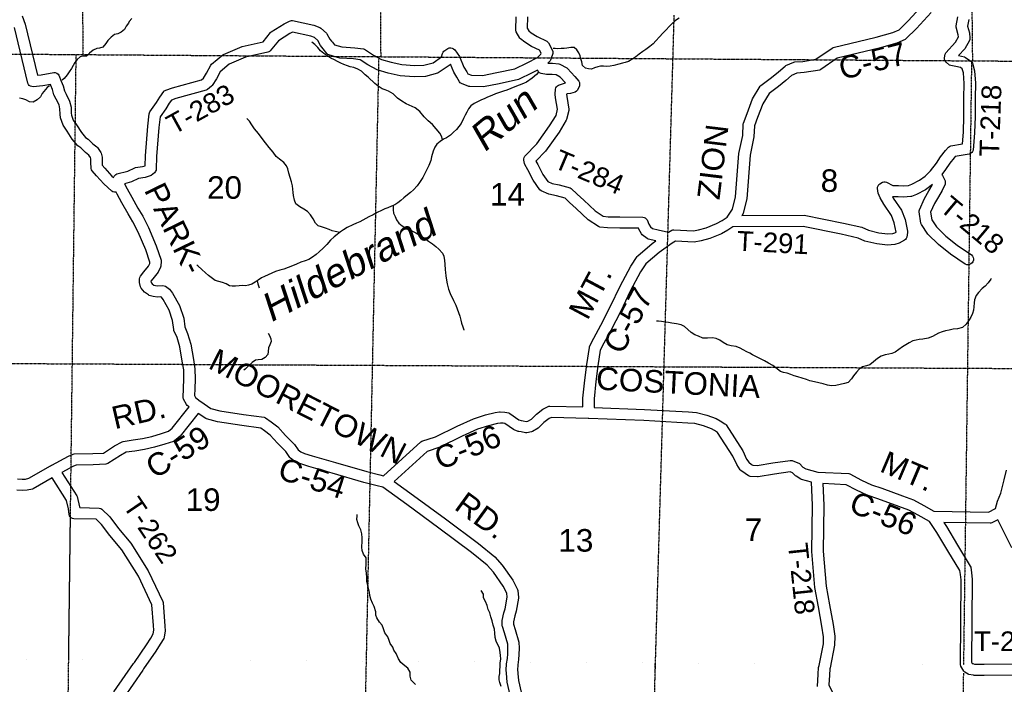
# Model space of a CAD drawing. Header units: feet. Extents: x -155 to 2562643, y -56 to 364810.
# Tile 86 of 121: x 2464842 to 2482326, y 296381 to 308176. Entities that reach past the tile are written whole.
import ezdxf
from ezdxf.enums import TextEntityAlignment as Align

# ---------------------------------------------------------------- set-up
doc = ezdxf.new("R2010")
doc.units = ezdxf.units.FT
doc.header["$MEASUREMENT"] = 0
for name, pattern in [('HIDDEN', [0.375, 0.25, -0.125]), ('HIDDEN2', [0.1875, 0.125, -0.0625]), ('water', [0])]:
    doc.linetypes.add(name, pattern=pattern)
for name, color, linetype in [('COUNTY-RD', 7, 'Continuous'), ('CR-TEXT', 7, 'Continuous'), ('SECTION', 8, 'HIDDEN2'), ('SECTION-TEXT', 8, 'Continuous'), ('TOWNSHIP', 9, 'HIDDEN'), ('TR-TEXT', 6, 'Continuous'), ('TWP-RD', 6, 'Continuous'), ('WATER-TEXT', 1, 'Continuous'), ('WATERWAY', 14, 'water')]:
    doc.layers.add(name, color=color, linetype=linetype)
doc.styles.add('ARIAL', font='arial.ttf')

msp = doc.modelspace()

# ---------------------------------------------------------------- linework, layer by layer
at = {"layer": 'COUNTY-RD'}
for points in [[(2476422.39, 304439.01), (2476440.76, 304445.42), (2476460.03, 304448.17), (2476807.18, 304430.01), (2476897.71, 304445.76), (2477030.25, 304480.24), (2477216.85, 304557.91), (2477313.14, 304611.61), (2477402.33, 304671.25), (2477501.31, 304815.27), (2477553.81, 305031.25), (2477612.9, 305800.55), (2477681.59, 306121.14), (2477691.05, 306327.15), (2477694.12, 306342.28), (2477757.47, 306513.74), (2477855.64, 306769.35), (2477992.73, 306994.24), (2478005.18, 307008.07), (2478193.44, 307151.81), (2478318.19, 307248.37), (2478433.27, 307351.92), (2478446.68, 307360.58), (2478586.9, 307422.19), (2478603.93, 307426.35), (2478749.81, 307435.79), (2478981.92, 307473.27), (2479268.58, 307672.59), (2479285.53, 307680.21), (2480051.48, 307865.25), (2480347.12, 307947.76), (2480456.83, 307996.55), (2480620.37, 308156.37), (2480906.32, 308468.03)], [(2481028.16, 308305), (2480764.05, 308017.14), (2480577.41, 307834.74), (2480562.66, 307824.73), (2480415, 307759.06), (2480101.86, 307671.67), (2479359.75, 307492.39), (2479068.19, 307289.66), (2479047.36, 307281.25), (2478772.27, 307236.83), (2478643.19, 307228.47), (2478549.16, 307187.15), (2478446.47, 307094.75), (2478315.34, 306993.25), (2478148.88, 306866.16), (2478035.84, 306680.72), (2477944.63, 306443.22), (2477889.77, 306294.75), (2477880.62, 306095.43), (2477811.28, 305771.81), (2477751.98, 304999.76), (2477689.16, 304741.31), (2477681.72, 304724.66), (2477664.66, 304699.84)], [(2464882.98, 308245.05), (2464940.94, 308096.88), (2465157.31, 307193.02), (2465225.06, 307199.57), (2465445.48, 307241.43), (2465473.47, 307238.85), (2465499.66, 307228.67), (2465522.04, 307211.65), (2465538.86, 307189.12), (2465579.09, 307082.91), (2465614.83, 307000.9), (2465637.99, 306914.34), (2465669.08, 306853.71), (2465728.7, 306732.23), (2465755.88, 306621.38), (2465758.14, 306518.04), (2465763.24, 306480.98), (2465792.3, 306393.7), (2465850.96, 306307.98), (2465937.77, 306177.07), (2466010.24, 306087.47), (2466058.32, 306053.9), (2466141.58, 305972.18), (2466212.35, 305918.46), (2466223.74, 305906.37), (2466280.46, 305821.68), (2466287.19, 305806.94), (2466306.57, 305736.03), (2466308.31, 305720.94), (2466305.67, 305649.13), (2466308.05, 305593.37), (2466356.05, 305540.86), (2466478, 305401.18), (2466508.44, 305373.92)], [(2464800.15, 300027.37), (2464886.4, 300019.73), (2464943.16, 300024.16), (2465003.1, 300037.27), (2465391.45, 300259.79), (2465392.32, 300260.58), (2465400.01, 300264.75), (2465408.35, 300270.02), (2465411.61, 300271.04), (2465707.82, 300431.61), (2465790.31, 300466.79), (2465808.97, 300470.82), (2466139.7, 300478.22), (2466329.71, 300485.97), (2466526.76, 300612.2), (2466662.18, 300687.08), (2466679.5, 300692.88), (2466855.15, 300717.81), (2467022.78, 300745.05), (2467185.77, 300781.49), (2467362.6, 300834.39), (2467485.67, 300873.33), (2467547.42, 300925.95), (2467850.24, 301306.14), (2467816.63, 301332.1), (2467803.32, 301347.6), (2467749.96, 301443.88), (2467743.62, 301470.96), (2467751.04, 301630.74), (2467757.15, 301799.76), (2467753.56, 301964.15), (2467729.28, 302114.43), (2467684.55, 302371.7), (2467636.02, 302537.28), (2467580.88, 302663.09), (2467577.02, 302677.19), (2467557.76, 302834.95), (2467497.45, 303024.03), (2467387.51, 303209.36), (2467357.77, 303249.15), (2467347.88, 303256.71), (2467290.42, 303252.74), (2467213.86, 303261.57), (2467142.58, 303283.59), (2467127.62, 303291.13), (2467058.62, 303341.87), (2466997.63, 303413.49), (2466986.49, 303436.43), (2466971.01, 303513.44), (2466969.54, 303580.14), (2466974.55, 303603.25), (2466984.79, 303624.53), (2467048.42, 303702.64), (2467129.56, 303804.6), (2467152.16, 303848.55), (2467153.88, 303872.51), (2467080.1, 304094.16), (2466946.04, 304404.69), (2466850.63, 304591.21), (2466766.44, 304733.8), (2466657.35, 304927.13), (2466573.27, 305080.78), (2466553.72, 305117.84), (2466522.93, 305117.15), (2466498.36, 305122.87), (2466475.99, 305134.5), (2466335.42, 305260.38), (2466206.89, 305407.6), (2466128, 305493.91), (2466116.63, 305514.34), (2466110.28, 305536.82), (2466105.51, 305648.55), (2466107.6, 305705.4), (2466100.7, 305730.67), (2466071.49, 305774.29), (2466010.55, 305820.55), (2465930.15, 305899.46), (2465872.55, 305939.67), (2465776.31, 306058.66), (2465685.08, 306196.24), (2465611.4, 306303.9), (2465567.63, 306435.37), (2465558.44, 306502.18), (2465556.4, 306595.07), (2465539.62, 306663.56), (2465490.31, 306764.02), (2465450.29, 306842.06), (2465425.49, 306934.74), (2465393.79, 307007.49), (2465386.53, 307026.66), (2465253.39, 307001.37), (2465078.01, 306984.42), (2465054.27, 306987.82), (2465032, 306996.74), (2465012.48, 307010.67), (2464996.8, 307028.82), (2464985.86, 307050.17), (2464749.65, 308036.89)], [(2466701.91, 305265.58), (2466749.45, 305175.45)], [(2466749.45, 305175.45), (2466832.17, 305024.29), (2466939.66, 304833.8), (2467025.93, 304687.69), (2467127.07, 304489.96), (2467267.14, 304165.5), (2467353.03, 303907.46), (2467355.49, 303887.91), (2467349.47, 303803.78), (2467344.01, 303784.28), (2467298.38, 303695.55), (2467204.2, 303577.2), (2467170.56, 303535.91), (2467170.57, 303535.52), (2467174.95, 303513.74), (2467195.82, 303489.23), (2467225.75, 303467.22), (2467255.18, 303458.13), (2467295.02, 303453.54), (2467383.83, 303459.67), (2467407.67, 303455.53), (2467429.82, 303445.84), (2467501.33, 303391.14), (2467554.09, 303320.56), (2467681.07, 303106.5), (2467754.01, 302877.84), (2467772.88, 302723.24), (2467824.34, 302605.83), (2467879.65, 302417.1), (2467926.53, 302147.5), (2467953.2, 301982.38), (2467957.23, 301798.34), (2467950.88, 301622.49), (2467945.37, 301503.88), (2467963.3, 301471.53), (2468048.62, 301405.63), (2468054.48, 301402.02), (2468056.03, 301400.44), (2468237.19, 301277.66), (2468392.91, 301235.37), (2468816.22, 301169.86), (2469184.37, 301120.31), (2469206.52, 301111.71), (2469307.42, 301041.64), (2469424.64, 300952.83), (2469564.57, 300796.55), (2469722.97, 300638.81), (2469788.98, 300540.64), (2469834.26, 300507.55), (2469901.91, 300479.61), (2470033.8, 300438.22), (2470447.54, 300317.65), (2471006.5, 300158.17), (2471237.8, 300095.89), (2471301.85, 300080.83), (2471967.38, 300683.2), (2471985.21, 300693.64), (2472225.1, 300774.22), (2472612.78, 300965.14), (2472901.17, 301094.76), (2473114.69, 301162.22), (2473283.25, 301203.22), (2473360.2, 301218.59), (2473374.83, 301219.34), (2473454.98, 301211.71), (2473526.36, 301198.07), (2473545.99, 301189.74), (2473706.38, 301076.76), (2473745.28, 301062.68), (2473783.53, 301058.32), (2473838.25, 301045.54), (2473865.86, 301051.2), (2473928.45, 301088.66), (2474019.79, 301176.44), (2474132.34, 301265.45), (2474142.05, 301271.47), (2474225.57, 301310.88), (2474240.5, 301315.27), (2474255.91, 301317.29), (2474842.34, 301302.81), (2474842.63, 301458.14), (2474876.43, 301777.35), (2474910.64, 302059), (2474957.66, 302361.56), (2474962.13, 302375.83), (2475035.69, 302527.1), (2475163.17, 302752.85), (2475334.39, 303094.57), (2475505.3, 303445.86), (2475693.07, 303802.88), (2475808.49, 303973.7), (2475817.41, 303983.7), (2476075.45, 304204.96), (2476140.35, 304251.12)], [(2477504.48, 304498.96), (2477417.6, 304440.87), (2477304.28, 304377.67), (2477094.16, 304290.2), (2476940.1, 304250.14), (2476819.26, 304229.11), (2476489.22, 304246.37), (2476429.96, 304211.67), (2476198.76, 304047.24), (2475962.91, 303845), (2475864.95, 303700.03), (2475683.78, 303355.55), (2475513.73, 303006.03), (2475339.75, 302658.82), (2475212.87, 302434.12), (2475151.83, 302308.61), (2475108.78, 302031.58), (2475075.15, 301754.76), (2475042.61, 301447.39), (2475042.33, 301296.34), (2475934.73, 301260.19), (2476715.66, 301215.46), (2476859.78, 301205.79), (2477045.03, 301157.87), (2477207.02, 301097.18), (2477278.74, 301059.86), (2477365.48, 301005.47), (2477376.65, 300995.93), (2477386.3, 300984.87), (2477681.83, 300524.89), (2477750.66, 300379.11), (2477789.21, 300321.73), (2477837.96, 300283.85), (2477860.31, 300269.65), (2477937.9, 300265.94), (2478213.52, 300308.89), (2478525.32, 300355), (2478541.81, 300354.71), (2478558.03, 300351.72), (2478661.58, 300314.31), (2478674.71, 300307.21), (2478686.65, 300298.23), (2478748.69, 300235.11), (2478798.71, 300204.67), (2479012.14, 300148.25), (2479563.78, 300120.49), (2479585.04, 300114.61), (2479790.75, 300005.01), (2479965.85, 299924.11), (2480149.22, 299859.68), (2480518.86, 299727.54), (2480714.34, 299656.77), (2480893.96, 299556.33), (2481072.71, 299455.04), (2482043.9, 299438.67), (2482170.62, 299502.24)], [(2476360.19, 304402.58), (2476422.39, 304439.01)], [(2469189.95, 300879.72), (2469122.01, 300926.9), (2468787.59, 300971.91), (2468351.28, 301039.43), (2468160.68, 301091.2), (2468145.65, 301098.1), (2468012.25, 301188.51), (2467691.83, 300786.24), (2467592.37, 300701.48), (2467574.85, 300691.77), (2467421.42, 300643.23), (2467236.31, 300587.85), (2467060.68, 300548.59), (2466885.24, 300520.07), (2466734.86, 300498.73), (2466629.2, 300440.3), (2466407.35, 300298.19), (2466391.02, 300291.41), (2466373.75, 300287.6), (2466146.02, 300278.32), (2465842.26, 300271.52), (2465794.89, 300251.31), (2465592.34, 300141.52)], [(2474941.96, 301099.76), (2474935.61, 301100.44), (2474282.45, 301116.57), (2474242.93, 301097.92), (2474151.42, 301025.56), (2474054.75, 300932.66), (2474045.76, 300925.79), (2473946.73, 300866.52), (2473930.99, 300860.4), (2473849.89, 300843.76), (2473835.49, 300842.92), (2473821.14, 300844.15), (2473749.35, 300860.92), (2473705.15, 300865.96), (2473693.75, 300868.63), (2473619.44, 300895.53), (2473607.61, 300901.7), (2473457.15, 301007.68), (2473426.66, 301013.51), (2473377.8, 301018.16), (2473326.49, 301007.9), (2473168.51, 300969.48), (2472972.53, 300907.56), (2472697.98, 300784.16), (2472301.47, 300588.89), (2472078.46, 300513.98), (2471489.09, 299980.53), (2471836.12, 299731.88), (2472404.52, 299315.23), (2472986.36, 298880.04), (2473281.73, 298641.54), (2473411.99, 298493.62), (2473599.16, 298228.64), (2473682.22, 298062.66), (2473687.4, 298044.03), (2473696.98, 297922.22), (2473696.42, 297909.89), (2473657.25, 297679.25), (2473634.26, 297598.17), (2473610.17, 297489.97), (2473611.12, 297447), (2473641.42, 297355.61), (2473705.62, 297126.45), (2473712.63, 297024.1), (2473706.58, 296910.82), (2473700.14, 296820.05), (2473686.49, 296725.27), (2473683.12, 296633.76), (2473686.22, 296590.75), (2473687.46, 296573.54), (2473696.55, 296447.03), (2473744.5, 296241.96)], [(2478900.06, 299971.01), (2478726.58, 300016.87), (2478713.3, 300022.52), (2478628.82, 300073.94), (2478619.12, 300081.63), (2478565.2, 300136.48), (2478521.51, 300152.26), (2478243.54, 300111.15), (2477953.66, 300065.98), (2477943.55, 300065.44), (2477815.62, 300071.56), (2477798.71, 300075.35), (2477782.72, 300081.99), (2477722.71, 300120.13), (2477647.51, 300178.55), (2477636.62, 300190.22), (2477576.24, 300280.09), (2477506.53, 300427.73), (2477234.07, 300851.8), (2477179.29, 300886.15), (2477125.47, 300914.16), (2476984.73, 300966.89), (2476827.76, 301007.49), (2476703.25, 301015.84), (2475924.96, 301060.43), (2474945.28, 301100.1), (2474941.96, 301099.76)], [(2473551.84, 296187.5), (2473498.19, 296416.91), (2473486.73, 296576.41), (2473486.73, 296576.42), (2473482.86, 296630.24), (2473487.01, 296743.25), (2473501.16, 296841.42), (2473506.96, 296923.24), (2473512.27, 297022.59), (2473507.5, 297092.28), (2473450.1, 297297.13), (2473414.2, 297405.41), (2473411.66, 297420.12), (2473409.82, 297503.71), (2473411.01, 297515.73), (2473440.28, 297647.22), (2473461.89, 297723.41), (2473496.14, 297925.07), (2473490.31, 297999.25), (2473427.08, 298125.6), (2473254.81, 298369.48), (2473142.86, 298496.61), (2472863.6, 298722.1), (2472285.5, 299154.49), (2471718.75, 299569.94), (2471287.9, 299878.65), (2471188.9, 299901.93), (2470953.07, 299965.43), (2470392.13, 300125.47), (2469975.88, 300246.78), (2469833.66, 300291.41), (2469735.67, 300331.89), (2469649.76, 300394.66), (2469637.68, 300407.23), (2469567.95, 300510.93), (2469419.39, 300658.87), (2469288.49, 300805.06), (2469189.95, 300879.72)], [(2465417.31, 300044.1), (2465082.56, 299852.29), (2465068.3, 299846.8), (2464972.44, 299825.84), (2464885.34, 299819.05), (2464791.1, 299827.39)], [(2480995.09, 299269.14), (2480795.85, 299382.05), (2480630.95, 299474.25), (2480451.16, 299539.34), (2480082.41, 299671.16), (2479890.59, 299738.57), (2479701.71, 299825.83), (2479520.43, 299922.42), (2479101.48, 299943.5)], [(2482457.02, 298800.34), (2482209.94, 299298.21), (2482104.43, 299245.28), (2482089.08, 299240.46), (2482073.15, 299238.15), (2481249.41, 299252.03)]]:
    msp.add_lwpolyline(points, dxfattribs=at)
at = {"layer": 'SECTION'}
for points in [[(2481765.3, 307446.47), (2481601.39, 323897.66)], [(2471258.1, 307520.23), (2471132.83, 323295.07)], [(2465923.55, 312830.15), (2465964.03, 307557.42)], [(2476123.02, 296453.17), (2476464.57, 308257.82)], [(2454422.18, 307638.36), (2487003.59, 307409.71)], [(2465711.95, 296822.96), (2465844.51, 307558.19)], [(2471217.03, 307520.5), (2470320.08, 264556)], [(2481743.77, 307446.61), (2481600.93, 296728.4)], [(2454385.27, 302125.7), (2486902.94, 301965.24)], [(2465314.33, 264624.41), (2465742.8, 299321.65)], [(2475990.57, 264478.43), (2476124.29, 296760.95)], [(2481598.92, 296578.25), (2481453.93, 285698.94)]]:
    msp.add_lwpolyline(points, dxfattribs=at)
at = {"layer": 'TOWNSHIP', "const_width": 0.03, "flags": 128}
msp.add_lwpolyline([(2455132.7, 296885.91), (2487020.65, 296696.11), (2487020.65, 296696.11), (2529314.41, 296444.36)], dxfattribs=at)
at = {"layer": 'TWP-RD'}
for points in [[(2466508.44, 305373.92), (2466508.44, 305373.92), (2466512.06, 305384.77), (2466522.04, 305402.13), (2466535.24, 305417.15), (2466551.17, 305429.27), (2466569.19, 305437.99), (2466759.02, 305486.73), (2466886.07, 305547.5), (2466899.84, 305551.79), (2467023.71, 305571.51), (2467067.59, 305585.22), (2467073.23, 305759.61), (2467114.78, 306284.72), (2467139.12, 306507.35), (2467143.86, 306523.83), (2467151.34, 306539.27), (2467269.86, 306704.56), (2467328.75, 306803.69), (2467398.93, 306900.69), (2467409.99, 306911.81), (2467422.65, 306921.07), (2467436.59, 306928.24), (2467554.08, 306967.01), (2468071.69, 307109.34), (2468103.28, 307136.41), (2468161.45, 307225.37), (2468235.94, 307368.84), (2468248.22, 307384.18), (2468447.59, 307552.07), (2468460.22, 307559.85), (2468790.07, 307700.87), (2469162.53, 307784.85), (2469295.61, 307948.64), (2469307.79, 307959.45), (2469539.58, 308105.84), (2469635.42, 308153.09), (2469651.49, 308157.89), (2469668.15, 308159.95), (2469684.92, 308159.21), (2470067.26, 308076.96), (2470173.6, 308038.44), (2470190.71, 308028.01)], [(2470190.71, 308028.01), (2470286.82, 307939), (2470296.38, 307926.94), (2470351.48, 307829.97), (2470380.23, 307794.37), (2470380.93, 307793.84), (2470388.52, 307784.1), (2470394.13, 307777.15), (2470394.53, 307776.39), (2470429.15, 307731.96), (2470562.2, 307694.17), (2470791.34, 307679.86), (2470944.08, 307659.87), (2470964.89, 307652.25), (2471126.34, 307548.42), (2471267.51, 307472.87), (2471435.09, 307421.39), (2471625.61, 307380.32), (2471849.81, 307360.63), (2472016.22, 307366.54), (2472182.14, 307411.75), (2472330.89, 307514.4), (2472349.11, 307579.17), (2472360.18, 307599.3), (2472375.51, 307616.38), (2472445.31, 307665.26), (2472470.05, 307674.26), (2472496.29, 307676.56), (2472522.23, 307671.98), (2472546.1, 307660.84), (2472566.28, 307643.89), (2472648.96, 307525.69), (2472731.09, 307336.81), (2472780.04, 307253.24), (2472802.17, 307212.61), (2472861.81, 307189.69), (2473061.94, 307187.18), (2473316.24, 307236.7), (2473631.6, 307306.62), (2473853.23, 307410.7), (2474037.41, 307503.2), (2474093.97, 307562.66), (2474100.07, 307582.79), (2474073.2, 307633.11), (2473929.97, 307703.16), (2473810.03, 307779.38), (2473736.27, 307837.25), (2473724.25, 307850.83), (2473659.19, 307958.4), (2473652.47, 307976.99), (2473649.52, 307996.54), (2473660.51, 308229.47)], [(2473860.67, 308228.19), (2473851.19, 308027.4), (2473881.24, 307977.72), (2473925.67, 307942.86), (2474027.84, 307877.93), (2474199.52, 307793.96), (2474216, 307781.08), (2474229.46, 307765.07), (2474300.61, 307631.83), (2474306.31, 307613.02), (2474308.24, 307593.44), (2474306.32, 307573.85), (2474276.26, 307474.53), (2474269.48, 307460.48), (2474260.63, 307447.68), (2474218.06, 307402.93), (2474305.52, 307402.26), (2474415.47, 307394.63), (2474436.01, 307388.67), (2474557.72, 307322.93), (2474571.07, 307312.47)], [(2477664.66, 304699.84), (2478772.2, 304705.89), (2479469.63, 304562.93), (2479793.73, 304492.8), (2479915.09, 304438.16), (2480099.84, 304396.04), (2480258.79, 304374.51), (2480343.93, 304382.13), (2480381.08, 304392.92), (2480405.15, 304406.65), (2480405.35, 304407.84), (2480372.22, 304571.04), (2480321.35, 304702.02), (2480185.2, 304903.35), (2480120.02, 305012.4), (2480086.05, 305100.33), (2480073.83, 305181.2), (2480076.09, 305205.48), (2480084.11, 305228.5), (2480097.43, 305248.92), (2480115.27, 305265.55), (2480162.64, 305291.89), (2480186.71, 305298.29), (2480211.62, 305298.59), (2480235.82, 305292.78), (2480345.6, 305235.15), (2480447.9, 305231.61), (2480532.15, 305227.16), (2480624.87, 305234.95), (2480686.39, 305258.99), (2480819.8, 305327.07), (2480920.85, 305401.87), (2481014.53, 305492.67), (2481017.06, 305496.18), (2481017.97, 305496.92), (2481119.01, 305630.48), (2481194.06, 305744.34), (2481279.37, 305853.42), (2481334.49, 305914.99), (2481352.9, 305928.02), (2481373.75, 305936.63), (2481580.56, 305971.48), (2481599.62, 306182.78), (2481609.78, 306460.79), (2481609.55, 306783.92), (2481612.09, 307042.8), (2481598.38, 307234.88), (2481578.96, 307304.96), (2481547.52, 307327.48), (2481466.75, 307345.32), (2481376.18, 307362.15), (2481354.06, 307372.17), (2481291.17, 307421.69), (2481274.91, 307444.03), (2481265.32, 307469.93), (2481263.1, 307497.46), (2481275.87, 307562.33), (2481287.8, 307586.36), (2481459.2, 307778.85), (2481511.79, 307872.68), (2481509.48, 307907.92), (2481469.36, 308042.64), (2481468.29, 308067.35), (2481501.72, 308230.06)], [(2481696, 308181.85), (2481671.74, 308063.8), (2481707.58, 307943.45), (2481713.94, 307846.59), (2481711.5, 307827.46), (2481705.46, 307809.16), (2481623.04, 307662.1), (2481514.04, 307539.69), (2481620.56, 307516.17), (2481639.08, 307507.91), (2481733.38, 307440.36), (2481748.41, 307423.32), (2481759.23, 307403.35), (2481796.45, 307269.05), (2481812.16, 307048.95), (2481809.55, 306783), (2481809.78, 306457.2), (2481799.3, 306170.14), (2481771.63, 305863.55), (2481762.5, 305838.75), (2481747.24, 305817.17), (2481726.9, 305800.29), (2481702.88, 305789.28), (2481452.63, 305747.1), (2481432.81, 305724.97), (2481356.59, 305627.51), (2481282.43, 305515), (2481217.64, 305429.36), (2481231.28, 305412.64), (2481274.03, 305317.23), (2481278.45, 305296.47), (2481278.41, 305275.25), (2481273.92, 305254.5), (2481224.1, 305144.3), (2481156.82, 305035.08), (2481085.84, 304911.82), (2481018.14, 304758.17), (2481038.69, 304626.56), (2481120.97, 304500.95), (2481290.19, 304336.18), (2481491.72, 304174.36), (2481745.73, 304002.42), (2481762.97, 303982.52), (2481774.47, 303958.84), (2481779.45, 303932.99), (2481777.57, 303906.71), (2481768.96, 303881.83), (2481754.2, 303860.03), (2481734.3, 303842.79), (2481710.62, 303831.29), (2481684.77, 303826.31), (2481658.49, 303828.19), (2481633.61, 303836.8), (2481372.85, 304013.31), (2481157.51, 304186.22), (2480965.71, 304372.98), (2480853.73, 304543.93), (2480846.06, 304563.85), (2480814.55, 304765.66), (2480815.22, 304784.71), (2480819.47, 304803.29), (2480907.16, 305002.31), (2480984.98, 305137.46), (2481047.12, 305238.32), (2481053.08, 305251.5), (2481050.52, 305249.02), (2480925.46, 305156.45), (2480768.45, 305076.33), (2480677.4, 305040.75), (2480663.31, 305037.48), (2480535.27, 305026.72), (2480439.17, 305031.79), (2480339.37, 305035.24), (2480354, 305010.76), (2480499.63, 304795.41), (2480564.82, 304627.55), (2480606.87, 304420.43), (2480607.18, 304402.02), (2480592.66, 304315.75)], [(2475885.06, 304375.25), (2475836.84, 304459.41), (2475829.88, 304475.09), (2475497.85, 304478.9), (2475278.08, 304479.98), (2475142.4, 304496.48), (2475120.5, 304504.56), (2474937.98, 304625.64), (2474723.97, 304827.95), (2474604.68, 304934.22), (2474525.81, 305007.75), (2474372.46, 305053.18), (2474235.39, 305078.64), (2474099.26, 305139.61), (2474078.24, 305157.04), (2473960.61, 305326.35), (2473863.71, 305513.95), (2473811.47, 305608.88), (2473806.26, 305623.06), (2473793.78, 305684.21), (2473794.71, 305708.28), (2473801.32, 305731.44), (2473813.25, 305752.38), (2474022.45, 305973.51), (2474252.23, 306290.58), (2474365.85, 306478.27), (2474393.07, 306585.6), (2474357.17, 306786.67), (2474351.36, 306855.25), (2474357.93, 306942.7), (2474364.67, 306964.4), (2474376.11, 306984.04), (2474391.66, 307000.61), (2474410.54, 307013.27), (2474513.27, 307052.47), (2474534.28, 307055.48), (2474440.19, 307159.1), (2474369.38, 307197.35), (2474297.83, 307202.32), (2474197.46, 307203.07), (2474098.86, 307222.42), (2474074.85, 307234.32), (2474054.82, 307252.12), (2474040.19, 307274.55), (2474038.46, 307279.93), (2473940.64, 307230.8), (2473696.54, 307116.16), (2473357, 307040.88), (2473079.99, 306986.94), (2472832.51, 306990.04), (2472815.07, 306993.39), (2472685.07, 307043.35), (2472665.61, 307056.72), (2472649.79, 307074.26), (2472605.9, 307154.83), (2472552.46, 307246.06), (2472491.74, 307385.71), (2472483.73, 307376.87), (2472274.71, 307232.63), (2472259.36, 307225.5), (2472046.45, 307167.48), (2471844.59, 307160.31), (2471595.67, 307182.18), (2471384.55, 307227.69), (2471190.24, 307287.39), (2471024.91, 307375.86), (2470884.89, 307465.91), (2470772.1, 307480.68), (2470528.25, 307495.91), (2470332.88, 307551.39), (2470314.19, 307561.3), (2470297.99, 307574.89), (2470231.88, 307659.73), (2470185.64, 307716.99), (2470133.93, 307808.01), (2470077.02, 307860.71), (2470011.91, 307884.3), (2469685.1, 307954.6), (2469637.47, 307931.12), (2469435.35, 307803.46), (2469290.64, 307625.37), (2469278.1, 307614.34), (2469263.9, 307605.53), (2469248.45, 307599.21), (2468851.89, 307509.79), (2468559.35, 307384.72), (2468399.76, 307250.33), (2468334.33, 307124.31), (2468258.98, 307009.07), (2468249.61, 306998.41), (2468179.23, 306938.12), (2468166.8, 306930.3), (2468153.36, 306924.38), (2467611.97, 306775.51), (2467537.42, 306750.9), (2467496.09, 306693.78), (2467437.41, 306595.01), (2467334.16, 306451.01), (2467313.92, 306265.96)], [(2474571.07, 307312.47), (2474702.37, 307167.88), (2474769.87, 307085.76), (2474781.06, 307059.83), (2474784.63, 307031.82), (2474780.31, 307003.91), (2474745.14, 306928.06), (2474726.92, 306906.92), (2474703.63, 306891.58), (2474622.71, 306866.09), (2474563.7, 306857.65), (2474552.25, 306853.28), (2474555.67, 306812.74), (2474595.63, 306589.01), (2474594.86, 306567.69), (2474554.23, 306407.47), (2474548.51, 306393.8), (2474419.03, 306179.92), (2474176.73, 305845.57), (2474007.78, 305666.98), (2474040.2, 305608.06), (2474132.31, 305429.74), (2474218.84, 305305.2), (2474295.37, 305270.92), (2474419.26, 305247.9), (2474616.32, 305189.53), (2474636.48, 305178.01), (2474739.41, 305082.04), (2474859.22, 304975.31), (2475062.87, 304782.8), (2475201.62, 304690.75), (2475290.69, 304679.92), (2475499.48, 304678.9), (2475907.84, 304674.21), (2475930.1, 304668.77), (2475950.57, 304658.42), (2475968.16, 304643.71), (2475981.96, 304625.41), (2476015.48, 304549.94), (2476044.49, 304499.3), (2476080.7, 304470.29), (2476181.8, 304446.89), (2476360.19, 304402.58)], [(2467313.92, 306265.96), (2467272.97, 305748.48), (2467265.64, 305521.78), (2467262.13, 305504.87), (2467255.79, 305488.83), (2467246.78, 305474.1), (2467235.38, 305461.13), (2467175.76, 305413.15), (2467159.18, 305404.3), (2467069.5, 305376.29), (2466952.76, 305357.7), (2466827.68, 305297.87), (2466701.91, 305265.58)], [(2480592.66, 304315.75), (2480584.24, 304295.16), (2480571.52, 304276.94), (2480555.1, 304261.95), (2480459.64, 304207.48), (2480381.08, 304184.65), (2480254.21, 304173.31), (2480064.11, 304199.06), (2479851.18, 304247.6), (2479730.83, 304301.78), (2479428.39, 304367.23), (2478752.46, 304505.77), (2477504.48, 304498.96)], [(2476135.14, 304252.41), (2476135.14, 304252.41), (2476002.45, 304283.11), (2475982.19, 304292.93), (2475897.28, 304360.97), (2475885.06, 304375.25)], [(2466949.69, 298299.55), (2466655.93, 298769.11), (2466441.1, 299023.16), (2466293.22, 299219.5), (2466199.26, 299310.99), (2465801.98, 299318.63), (2465778.43, 299324.94), (2465757.09, 299336.72), (2465739.2, 299353.28), (2465725.82, 299373.64), (2465717.71, 299396.64), (2465708, 299497.27), (2465671.51, 299642.12), (2465417.31, 300044.1)], [(2465592.34, 300141.52), (2465853.33, 299728.79), (2465859.6, 299714.18), (2465905.62, 299531.51), (2465907.06, 299516.65), (2466255.23, 299509.95), (2466279.54, 299503.22), (2466301.42, 299490.66), (2466443.74, 299352.08), (2466597.46, 299148), (2466817.89, 298887.32), (2467125.4, 298395.78), (2467383.06, 297852.91), (2467387.78, 297835.09), (2467419.62, 297412.65), (2467419.62, 297412.63), (2467425.66, 297332.32), (2467407.71, 297215.11), (2467401.12, 297196.82), (2467338.29, 297091.88), (2467259.95, 296971.95), (2467042.01, 296656.18), (2467027.06, 296634.52), (2466683.18, 296136.3)], [(2482170.62, 299502.24), (2482207.43, 299632.53), (2482267.02, 299774.09), (2482325.71, 300010.47), (2482363.16, 300180.13)], [(2479005.82, 296342.24), (2479020.05, 296560.3), (2479029.07, 296681.25), (2479035.76, 296714.42), (2479113.26, 297098.81), (2479116.91, 297221.48), (2479087.89, 297410.71), (2479023.48, 297755.36), (2478964.19, 298097.76), (2478907.08, 298737.11), (2478918.43, 299558.66), (2478900.06, 299971.01)], [(2479101.48, 299943.5), (2479118.49, 299561.74), (2479107.2, 298744.65), (2479162.67, 298123.76), (2479220.32, 297790.8), (2479285.09, 297444.24), (2479317.37, 297233.76), (2479312.66, 297075.9), (2479231.82, 296674.91), (2479231.81, 296674.89), (2479227.59, 296653.95), (2479219.57, 296546.35), (2479207.99, 296369.03), (2479257.27, 296268.95), (2479356.78, 296080.33), (2479361.83, 296065.54), (2479398.4, 295856.61), (2479438.26, 295473.72), (2479483.58, 295375.95), (2479558.76, 295313.47), (2479748.81, 295191.1)], [(2483515.18, 296545.51), (2481965.86, 296536.44), (2481803.03, 296539.95), (2481802.94, 296539.93), (2481787.76, 296540.28), (2481776.77, 296540.52), (2481776.71, 296540.54), (2481774, 296540.6), (2481698.66, 296557.87), (2481684.81, 296563.3), (2481622.81, 296598.99), (2481604.4, 296617.2), (2481552.1, 296705.74), (2481545.03, 296732.07), (2481557.93, 298235.56), (2481545.66, 298332.15), (2481535.59, 298403.06), (2481325.85, 298747.68), (2481129.35, 299073.54), (2480995.09, 299269.14)], [(2481249.41, 299252.03), (2481297.57, 299181.87), (2481496.91, 298851.31), (2481722.42, 298480.78), (2481729.29, 298461.61), (2481743.88, 298358.81), (2481758.03, 298247.36), (2481745.37, 296771.78), (2481756.63, 296752.73), (2481765.18, 296747.81), (2481798.85, 296740.09), (2481967.42, 296736.46), (2483513.99, 296745.51)], [(2466515.09, 296244.85), (2466862.45, 296748.12), (2466877.4, 296769.78), (2467093.91, 297083.46), (2467168.71, 297197.98), (2467214.45, 297274.39), (2467224.52, 297340.06), (2467218.2, 297423.87), (2467190.44, 297792.3), (2466949.69, 298299.55)]]:
    msp.add_lwpolyline(points, dxfattribs=at)
at = {"layer": 'WATERWAY'}
for points in [[(2466776.02, 308116.38), (2466730.25, 308061.8), (2466700.9, 308005.16), (2466643.36, 307954.13), (2466581.45, 307927.13), (2466527.42, 307912.29), (2466463.73, 307869.21), (2466408.33, 307808.17), (2466372.96, 307751.44), (2466315.6, 307686.35), (2466261.6, 307669.51), (2466209.4, 307666.74), (2466145.55, 307635.7), (2466084.04, 307580.6), (2466026.51, 307527.56), (2465964.22, 307528.67), (2465914.17, 307515.9), (2465862.57, 307470.97), (2465819.1, 307418.14), (2465789.73, 307363.5), (2465762.36, 307308.89), (2465723, 307250.1), (2465683.59, 307195.31), (2465634.21, 307134.36), (2465598.61, 307105.86)], [(2466833.01, 308197.56), (2466785.6, 308146.63), (2466776.02, 308116.38)], [(2476554.11, 308206.09), (2476488.44, 308160.96), (2476432.87, 308111.97), (2476375.43, 308052.91), (2476319.95, 307997.89), (2476260.5, 307938.8), (2476203.15, 307873.72), (2476137.84, 307802.5), (2476088.36, 307749.58), (2476028.8, 307698.52), (2475963.19, 307649.38), (2475905.44, 307612.41), (2475839.83, 307563.27), (2475780.22, 307516.22), (2475728.5, 307479.33), (2475652.76, 307436.07), (2475594.79, 307415.15), (2475544.69, 307406.39), (2475478.63, 307389.37), (2475390.56, 307366.01), (2475324.5, 307348.99), (2475266.31, 307344.13), (2475209.95, 307351.35), (2475157.7, 307352.6), (2475107.63, 307341.84), (2475049.66, 307320.92), (2474993.7, 307300.03), (2474941.42, 307303.29), (2474889.03, 307314.58), (2474836.11, 307364.01), (2474821.16, 307428.04), (2474808.38, 307480.06), (2474791.55, 307534.03), (2474768.68, 307589.92), (2474737.82, 307641.68), (2474685.04, 307681.07), (2474628.74, 307684.27), (2474558.58, 307673.21), (2474508.45, 307666.46), (2474456.23, 307665.71), (2474400.08, 307658.87), (2474349.78, 307664.17), (2474315.92, 307666.27)], [(2472349.13, 306043.25), (2472340.53, 306097.05), (2472299.41, 306164.72), (2472238.06, 306242.14), (2472170.77, 306313.45), (2472093.52, 306378.59), (2472024.17, 306453.88), (2471946.5, 306549.13), (2471863.28, 306610.17), (2471701.54, 306684.13), (2471628.59, 306729.25), (2471549.44, 306786.33), (2471474.09, 306859.53), (2471389, 306910.5), (2471330.42, 306933.75), (2471279.95, 306951.09), (2471209.01, 306996.24), (2471150.07, 307045.59), (2471027.99, 307156.26), (2470975.18, 307197.66), (2470912.02, 307261), (2470843.19, 307298.15), (2470772.48, 307327.24), (2470711.99, 307342.43), (2470661.53, 307359.77), (2470598.96, 307380.95), (2470544.39, 307404.25), (2470487.76, 307431.54), (2470433.08, 307462.88), (2470368.36, 307494.06), (2470311.62, 307529.38), (2470244.69, 307574.6), (2470183.71, 307625.92), (2470136.73, 307681.46), (2470079.68, 307738.86), (2470028.9, 307778.28), (2470026.9, 307778.25)], [(2474051.44, 307244.78), (2474018.68, 307203.59), (2473943.25, 307138.24), (2473839.73, 307070.48), (2473787.87, 307043.63), (2473709.9, 307016.4), (2473632.01, 306983.15), (2473564.08, 306956.06), (2473490.16, 306926.88), (2473434.17, 306908), (2473360.19, 306882.83), (2473290.22, 306857.72), (2473226.29, 306832.7), (2473150.41, 306799.48), (2473098.44, 306780.66), (2473028.61, 306745.51), (2472968.69, 306720.55), (2472910.83, 306691.6), (2472853.17, 306648.6), (2472809.77, 306591.75), (2472780.45, 306533.1), (2472753.05, 306480.5), (2472723.74, 306421.85), (2472678.74, 306334.86), (2472637.32, 306280.04), (2472597.84, 306229.28), (2472546.29, 306180.34), (2472488.8, 306125.3), (2472421.09, 306082.15), (2472365.25, 306053.23), (2472305.49, 306016.23), (2472251.9, 305969.27), (2472214.52, 305912.51), (2472185.37, 305841.81), (2472156.64, 305741), (2472139.49, 305674.49), (2472104.53, 305587.65), (2472065.51, 305504.76), (2472026.46, 305423.88), (2471999.03, 305373.29), (2471944, 305286.15), (2471900.59, 305229.3), (2471835.29, 305158.08), (2471781.7, 305111.13), (2471728.08, 305066.18), (2471664.51, 305015.06), (2471606.93, 304966.04), (2471555.26, 304925.13), (2471501.51, 304890.22), (2471443.57, 304867.29), (2471381.67, 304840.3), (2471327.74, 304817.43), (2471267.82, 304792.47), (2471189.99, 304755.2), (2471118.21, 304716.01), (2471042.42, 304676.76), (2470988.58, 304647.87), (2470934.77, 304616.97), (2470878.89, 304590.06), (2470824.96, 304567.2), (2470755.08, 304536.07), (2470657.31, 304488.47), (2470591.58, 304447.36), (2470535.85, 304410.41), (2470478.27, 304361.39), (2470426.61, 304320.48), (2470361.11, 304263.32), (2470293.88, 304186.04), (2470232.51, 304120.9), (2470159.11, 304053.58), (2470105.52, 304006.62), (2470043.87, 303961.56), (2469974.1, 303922.4), (2469908.13, 303899.36), (2469836.21, 303870.2), (2469758.3, 303838.96), (2469686.38, 303809.81), (2469610.51, 303776.58), (2469532.53, 303749.35), (2469458.47, 303730.21), (2469384.49, 303705.04), (2469316.56, 303677.96), (2469252.65, 303650.93), (2469186.79, 303619.86), (2469134.9, 303595.01), (2469077.21, 303554.02), (2469023.48, 303517.1), (2468965.68, 303484.14), (2468903.69, 303463.16), (2468849.57, 303454.34), (2468795.29, 303457.57), (2468739.13, 303450.74), (2468674.91, 303445.79), (2468616.64, 303446.95), (2468616.64, 303446.95), (2468566.31, 303454.26), (2468505.58, 303487.51), (2468442.95, 303512.71), (2468376.44, 303527.81), (2468313.9, 303546.98), (2468196.12, 303637.63), (2468141.24, 303683.02), (2468076.16, 303740.31), (2468004.91, 303807.54), (2467988.01, 303822.64)], [(2465371.45, 307002.17), (2465331.12, 306971.35), (2465242.21, 306863.65), (2465208.82, 306808.95), (2465153.34, 306753.94), (2465081.59, 306712.74), (2465017.2, 306719.84), (2464952.43, 306755.04), (2464899.95, 306772.35), (2464835.51, 306783.47)], [(2470524.26, 304400.55), (2470443.34, 304417.1), (2470388.94, 304428.36), (2470334.38, 304451.67), (2470269.71, 304478.84), (2470199.13, 304497.9), (2470144.65, 304515.18), (2470093.71, 304566.64), (2470050.49, 304640.31), (2470005.27, 304713.95), (2469952.21, 304773.41), (2469885.34, 304814.61), (2469814.48, 304853.74), (2469747.39, 304911), (2469720.44, 304970.84), (2469703.17, 305056.93), (2469698.46, 305107.06), (2469686.77, 305225.35), (2469667.68, 305297.36), (2469644.53, 305373.32), (2469621.31, 305453.3), (2469600.19, 305527.29), (2469577.32, 305583.17), (2469530.31, 305640.72), (2469453.12, 305701.85), (2469394.17, 305751.19), (2469340.94, 305822.7), (2469273.43, 305910.07), (2469206.03, 305989.41), (2469148.67, 306068.89), (2469083.17, 306156.29), (2469013.7, 306239.61), (2468964.49, 306311.18), (2468921.44, 306372.8), (2468872.57, 306420.28)], [(2471475.07, 304879.76), (2471470.6, 304801.43), (2471481.48, 304741.35), (2471508.43, 304681.5), (2471535.33, 304625.67), (2471574.33, 304566), (2471631.21, 304520.64), (2471694.03, 304481.4), (2471756.72, 304452.19), (2471817.37, 304424.96), (2471874.03, 304395.66), (2471953.09, 304344.6), (2472028.05, 304299.5), (2472103.09, 304248.39), (2472172.05, 304201.2), (2472228.99, 304151.82), (2472285.9, 304104.46), (2472349.15, 304035.1), (2472372.05, 303977.2), (2472383.1, 303905.08), (2472390.1, 303834.91), (2472397.47, 303738.64), (2472404.19, 303688.54), (2472411.06, 303628.4), (2472420.15, 303552.24), (2472433.07, 303490.18), (2472454.47, 303396.12), (2472483.71, 303316.23), (2472547.71, 303192.67), (2472584.98, 303112.89), (2472610.06, 303042.98), (2472633.02, 302981.07), (2472658.07, 302913.17), (2472673.11, 302843.11), (2472687.93, 302789.11), (2472708.91, 302725.16), (2472725.73, 302671.2), (2472729.83, 302665.23)], [(2469058.85, 303541.4), (2469072.08, 303489.69), (2469094.17, 303418.01)], [(2482091.49, 303583.65), (2482085.04, 303571.74), (2482037.73, 303506.8), (2481986.29, 303449.83), (2481932.67, 303404.88), (2481865.33, 303335.64), (2481823.9, 303280.83), (2481794.81, 303206.12), (2481789.57, 303149.82), (2481784.49, 303081.48), (2481777.32, 303019.13), (2481764.02, 302964.73), (2481732.8, 302898.02), (2481703.37, 302847.39), (2481648.14, 302774.31), (2481582.72, 302711.12), (2481496.63, 302689.8), (2481418.38, 302682.64), (2481346.27, 302667.54), (2481280.13, 302656.54), (2481220.15, 302635.59), (2481160.2, 302612.64), (2481048.5, 302554.8), (2480972.57, 302525.59), (2480878.45, 302504.15), (2480814.23, 302499.21), (2480758.13, 302488.35), (2480704.07, 302475.52), (2480636.22, 302442.42), (2480576.44, 302407.42), (2480576.44, 302407.42), (2480518.72, 302368.43), (2480451.07, 302321.27), (2480387.41, 302276.18), (2480329.53, 302249.23), (2480277.42, 302240.45), (2480211.3, 302227.44), (2480141.31, 302204.34), (2480071.6, 302161.17), (2480004.09, 302103.97), (2479936.5, 302052.8), (2479880.54, 302031.91), (2479806.44, 302014.77), (2479746.72, 301975.76), (2479699.3, 301918.85), (2479649.92, 301857.9), (2479610.53, 301801.11), (2479553.12, 301740.04), (2479487.12, 301719.01), (2479411.02, 301701.84), (2479332.88, 301686.66), (2479258.64, 301679.56), (2479188.18, 301690.58), (2479109.48, 301715.55), (2479032.87, 301734.51), (2478954.32, 301749.44), (2478873.69, 301768.35), (2478811.12, 301789.53), (2478738.42, 301816.59), (2478661.76, 301839.57), (2478595.23, 301856.68), (2478536.67, 301877.92), (2478470.05, 301901.05), (2478403.58, 301914.14), (2478351.1, 301931.45), (2478217.03, 302037.93), (2478140.11, 302078.98), (2478067.19, 302122.1), (2477996.36, 302159.22), (2477925.61, 302190.33), (2477856.79, 302227.48), (2477804.15, 302256.83), (2477751.59, 302280.17), (2477688.82, 302315.4), (2477636.15, 302346.76), (2477565.46, 302373.85), (2477474.88, 302386.59), (2477404.3, 302405.65), (2477333.39, 302448.79), (2477272.54, 302490.08), (2477211.87, 302519.32), (2477145.39, 302532.41), (2477055.11, 302523.07), (2476972.74, 302523.89), (2476895.91, 302558.91), (2476829.23, 302586.06), (2476762.36, 302627.25), (2476705.42, 302676.63), (2476648.37, 302734.03), (2476587.7, 302763.27), (2476507.1, 302780.17), (2476424.61, 302789.02), (2476364.19, 302800.19), (2476307.81, 302809.41), (2476241.36, 302820.5), (2476183.03, 302825.67), (2476151.26, 302827.65)], [(2469252.9, 302615.15), (2469279.71, 302573.1), (2469302.61, 302515.2), (2469305.32, 302465.05), (2469284.07, 302404.5), (2469260.72, 302349.95), (2469253.58, 302285.6), (2469248.28, 302233.32), (2469202.84, 302178.45), (2469139.04, 302143.39), (2469078.81, 302140.51), (2469026.7, 302131.72), (2468968.98, 302092.74), (2468899.6, 302025.47), (2468848.08, 301974.53), (2468823.96, 301953.54)], [(2471869.51, 296379.77), (2471796.1, 296452.44), (2471774.69, 296528.13), (2471773.4, 296598.19), (2471734.05, 296669.53), (2471679.24, 296710.52), (2471610.13, 296767.26), (2471570.86, 296834.59), (2471527.1, 296927.86), (2471487.93, 296989.18), (2471468.96, 297040.88), (2471419.76, 297104.02), (2471400.71, 297159.72), (2471377.56, 297221.35), (2471328.13, 297296.49), (2471300.86, 297364.05), (2471275.59, 297431.65), (2471230.57, 297484.85), (2471183.18, 297558.03), (2471164.21, 297609.73), (2471163.14, 297667.79), (2471135.39, 297761.37), (2471104.27, 297820.85), (2471076.89, 297894.41), (2471059.66, 297960.16), (2471050.66, 298014.06), (2471033.25, 298089.82), (2471016.02, 298155.57), (2471003.02, 298209.39), (2471003.73, 298279.49), (2470998.32, 298355.49), (2470988.96, 298429.4), (2470993.56, 298505.59), (2470996.56, 298559.72), (2470991.38, 298623.7), (2470944.14, 298688.87), (2470922.87, 298756.55), (2470919.84, 298812.56), (2470921.88, 298918.74), (2470922.71, 298982.83), (2470915.45, 299050.78), (2470900.15, 299120.57), (2470862.8, 299191.95), (2470843.79, 299245.65), (2470828.68, 299305.43), (2470833.5, 299369.61), (2470835.17, 299396.77)], [(2473393.6, 296343.14), (2473368.33, 296410.74), (2473355.37, 296462.56), (2473354.3, 296520.61), (2473365.31, 296574.9), (2473370.39, 296625.06), (2473374.96, 296703.25), (2473375.96, 296757.34), (2473382.6, 296831.56), (2473381.53, 296889.61), (2473372.53, 296943.51), (2473361.09, 297021.39), (2473304.73, 297146.46), (2473285.47, 297214.18), (2473278.06, 297290.13), (2473272.8, 297358.12), (2473251.46, 297429.8), (2473229.98, 297509.48), (2473210.68, 297579.2), (2473189.37, 297648.88), (2473158.21, 297710.36), (2473144.92, 297780.19), (2473113.53, 297853.68), (2473078.33, 297917.08), (2473075.15, 297981.1), (2473033.95, 298044.39)]]:
    msp.add_lwpolyline(points, dxfattribs=at)

# ---------------------------------------------------------------- texts
at = {"layer": 'CR-TEXT', "style": 'ARIAL'}
for s, rotation, p in [('C-57', 14, (2479474.79, 306989.52)), ('ZION', 83, (2477386.62, 304952.28)), ('PARK-', 296, (2466936.63, 305101.84)), ('MT.', 62, (2475031.06, 302768.61)), ('C-57', 62, (2475642.23, 302157.44)), ('MOORETOWN', 333, (2468113.81, 301893.31)), ('COSTONIA', 357, (2475062.65, 301492.54)), ('RD.', 13, (2466556.61, 300790.13)), ('C-59', 32, (2467306, 299914.09)), ('C-56', 22, (2472351.36, 300067.38)), ('C-54', 342, (2469364.25, 299924.74)), ('MT.', 337, (2480045.82, 300056.87)), ('RD.', 324, (2472467.38, 299402.33)), ('C-56', 338, (2479496.97, 299344.4))]:
    msp.add_text(s, height=400, rotation=rotation, dxfattribs=at).set_placement(p, align=Align.BOTTOM_LEFT)
at = {"layer": 'SECTION-TEXT', "style": 'ARIAL'}
for s, p in [('8', (2479220.62, 305000.38)), ('20', (2468479.23, 304878.03)), ('14', (2473503.21, 304756.78)), ('19', (2468098.52, 299338.25)), ('7', (2477871.74, 298804.65)), ('13', (2474718.02, 298615.99))]:
    msp.add_text(s, height=400, dxfattribs=at).set_placement(p, align=Align.BOTTOM_CENTER)
at = {"layer": 'TR-TEXT', "style": 'ARIAL'}
for s, rotation, p in [('T-283', 29, (2467626.39, 306035.74)), ('T-218', 88, (2482336.61, 305737.7)), ('T-284', 337, (2474257.83, 305463.69)), ('T-218', 320, (2481087.4, 304727.83)), ('T-291', 357, (2477561.53, 303974.77)), ('T-262', 304, (2466575.53, 299491.78)), ('T-218', 276, (2478378.81, 298861.14))]:
    msp.add_text(s, height=350, rotation=rotation, dxfattribs=at).set_placement(p, align=Align.BOTTOM_LEFT)
msp.add_text('T-259', height=350, dxfattribs=at).set_placement((2481787.91, 296864.71), align=Align.BOTTOM_LEFT)
at = {"layer": 'WATER-TEXT', "style": 'ARIAL', "oblique": 10}
for s, rotation, p in [('Run', 40, (2473255.46, 306600.81)), ('Hildebrand', 28, (2470549.81, 304027.23))]:
    msp.add_text(s, height=500, rotation=rotation, dxfattribs=at).set_placement(p, align=Align.TOP_CENTER)

doc.saveas('drawing.dxf')
